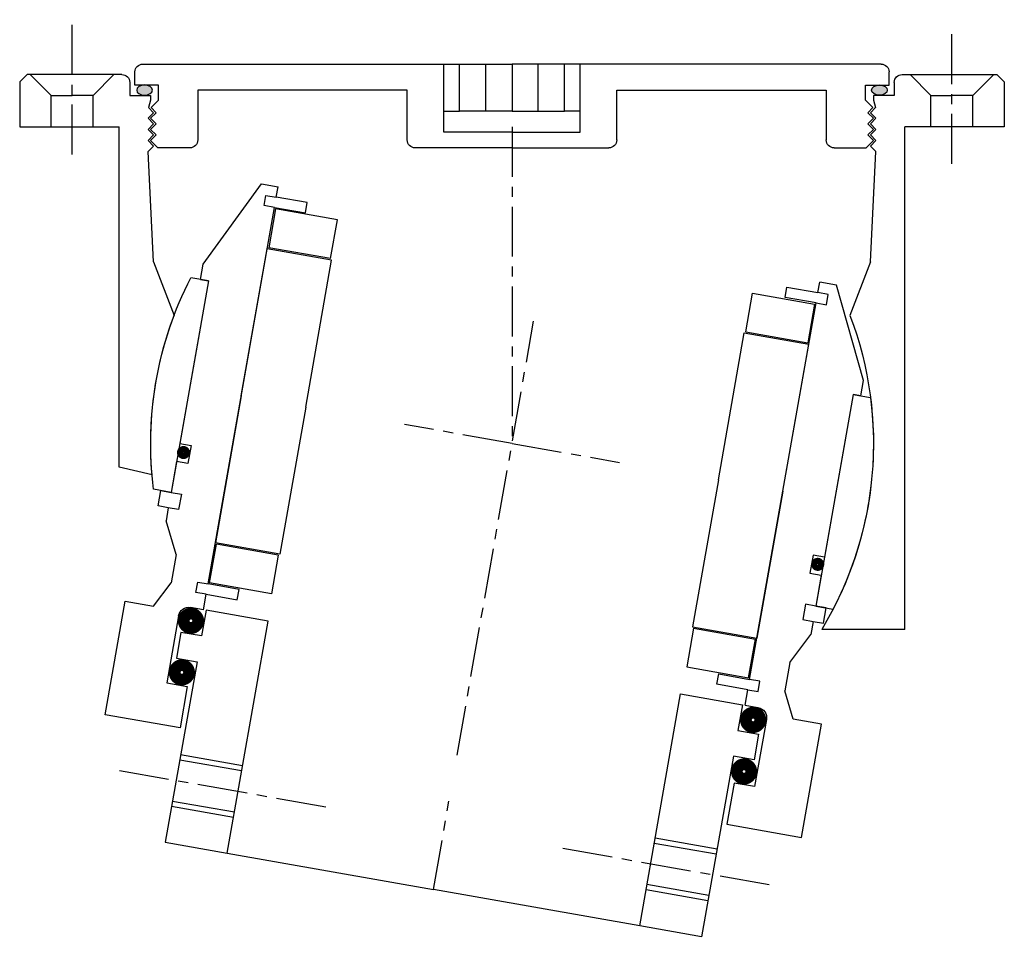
# Model space of a CAD drawing. Header units: millimetres. Extents: x -494 to -306, y -7 to 171.
import ezdxf

# ---------------------------------------------------------------- set-up
doc = ezdxf.new("R2010")
doc.units = ezdxf.units.MM
doc.header["$LTSCALE"] = 0.3
doc.header["$MEASUREMENT"] = 0
doc.linetypes.add('CENTER', pattern=[50.8, 31.75, -6.35, 6.35, -6.35])
doc.layers.get('0').update_dxf_attribs({"linetype": 'CONTINUOUS'})
doc.layers.add('CENTER', color=1, linetype='CENTER')

# ---------------------------------------------------------------- blocks, each defined once
blk = doc.blocks.new('4S080Z-20-outerhouse')
h = blk.add_hatch(color=256)
edge = h.paths.add_edge_path()
edge.add_ellipse((-70.16, 7.04), major_axis=(1.5, 0), ratio=0.647319, start_angle=-259.6975, end_angle=79.6975)
edge.add_line((-69.89, 8), (-70.43, 8))
h = blk.add_hatch(color=256)
edge = h.paths.add_edge_path()
edge.add_ellipse((70.16, 7.04), major_axis=(-1.5, 0), ratio=0.647319, start_angle=280.3025, end_angle=619.6975, ccw=False)
edge.add_line((69.89, 8), (70.43, 8))
for p, q in [((-70.5, 12), (0, 12)), ((-13, 3), (-13, 12)), ((-10, 3), (-10, 12)), ((-5, 3), (-5, 12)), ((70.5, 12), (0, 12)), ((0, 12), (0, 3)), ((0, 12), (0, 3)), ((0, 12), (0, 3)), ((0, 12), (0, 3)), ((5, 3), (5, 12)), ((10, 3), (10, 12)), ((13, 3), (13, 12)), ((-92.6, 10), (-94, 8.6)), ((-74.5, 10), (-92.6, 10)), ((-92, 10), (-88, 6)), ((-76, 10), (-80, 6)), ((-72, 8), (-72, 10.5)), ((72, 8), (72, 10.5)), ((74.5, 10), (92.6, 10)), ((76, 10), (80, 6)), ((92, 10), (88, 6)), ((92.6, 10), (94, 8.6)), ((-94, 8.6), (-94, 0)), ((-73, 8.5), (-73, 6)), ((-67.5, 8), (-72, 8)), ((-67.5, 5.1), (-67.5, 8)), ((67.5, 8), (72, 8)), ((67.5, 5.1), (67.5, 8)), ((73, 8.5), (73, 6)), ((94, 8.6), (94, 0)), ((-88, 0), (-88, 6)), ((-88, 6), (-84, 6)), ((-80, 6), (-84, 6)), ((-80, 0), (-80, 6)), ((-73, 6), (-69, 6)), ((-69, 6), (-69, 5.1)), ((-20, 7), (-60, 7)), ((-60, 7), (-60, -2.5)), ((-20, -2.5), (-20, 7)), ((20, 7), (60, 7)), ((20, -2.5), (20, 7)), ((60, 7), (60, -2.5)), ((69, 6), (69, 5.1)), ((73, 6), (69, 6)), ((80, 0), (80, 6)), ((80, 6), (84, 6)), ((88, 6), (84, 6)), ((88, 0), (88, 6)), ((-69, 5.1), (-69.42, 3.68)), ((-67.5, 5.1), (-68.92, 3.68)), ((67.5, 5.1), (68.92, 3.68)), ((69, 5.1), (69.42, 3.68)), ((-69.5, 1.64), (-68.44, 2.7)), ((-68.44, 2.7), (-69.42, 3.68)), ((-69, 1.64), (-67.94, 2.7)), ((-67.94, 2.7), (-68.92, 3.68)), ((-13, -1), (-13, 3)), ((-13, 3), (-10, 3)), ((-5, 3), (-10, 3)), ((0, 3), (-5, 3)), ((0, 3), (5, 3)), ((5, 3), (10, 3)), ((13, 3), (10, 3)), ((13, -1), (13, 3)), ((67.94, 2.7), (68.92, 3.68)), ((69, 1.64), (67.94, 2.7)), ((68.44, 2.7), (69.42, 3.68)), ((69.5, 1.64), (68.44, 2.7)), ((-94, 0), (-75, 0)), ((-75, -96), (-75, 0)), ((-68.44, 0.58), (-69.5, 1.64)), ((-69.5, -0.48), (-68.44, 0.58)), ((-67.94, 0.58), (-69, 1.64)), ((-69, -0.48), (-67.94, 0.58)), ((67.94, 0.58), (69, 1.64)), ((69, -0.48), (67.94, 0.58)), ((68.44, 0.58), (69.5, 1.64)), ((69.5, -0.48), (68.44, 0.58)), ((75, -65.01), (75, 0)), ((94, 0), (75, 0)), ((-68.44, -1.54), (-69.5, -0.48)), ((-69.5, -2.6), (-68.44, -1.54)), ((-67.94, -1.54), (-69, -0.48)), ((-69, -2.6), (-67.94, -1.54)), ((0, -1), (-13, -1)), ((0, -1), (13, -1)), ((67.94, -1.54), (69, -0.48)), ((69, -2.6), (67.94, -1.54)), ((68.44, -1.54), (69.5, -0.48)), ((69.5, -2.6), (68.44, -1.54)), ((-68.44, -3.66), (-69.5, -2.6)), ((-69.5, -4.72), (-68.44, -3.66)), ((-67.6, -4), (-69, -2.6)), ((67.6, -4), (69, -2.6)), ((68.44, -3.66), (69.5, -2.6)), ((69.5, -4.72), (68.44, -3.66)), ((-68.44, -25.78), (-69.5, -4.72)), ((-61.5, -4), (-67.6, -4)), ((0, -4), (-18.5, -4)), ((0, -4), (18.5, -4)), ((61.5, -4), (67.6, -4)), ((68.44, -25.78), (69.5, -4.72)), ((-68.44, -25.78), (-64.53, -36.01)), ((68.44, -25.78), (64.52, -36.04)), ((68.73, -66.46), (75, -65.01)), ((-75, -96), (-59.15, -96))]:
    blk.add_line(p, q)
for centre, radius, start, end in [((-70.5, 10.5), 1.5, 90, 180), ((70.5, 10.5), 1.5, 0, 90), ((-74.5, 8.5), 1.5, 0, 90), ((74.5, 8.5), 1.5, 90, 180), ((-61.5, -2.5), 1.5, 270, 0), ((-18.5, -2.5), 1.5, 180, 270), ((18.5, -2.5), 1.5, 270, 0), ((61.5, -2.5), 1.5, 180, 270), ((-0.01, -60.45), 69, 159.2502, 211.008), ((-0.01, -60.45), 69, 355.0059, 20.726)]:
    blk.add_arc(centre, radius, start, end)
at = {"extrusion": (0, 0, -1)}
blk.add_ellipse((-70.16, 7.04), major_axis=(1.5, 0), ratio=0.647319, dxfattribs=at)
blk.add_ellipse((70.16, 7.04), major_axis=(-1.5, 0), ratio=0.647319)
at = {"layer": 'CENTER'}
for p, q in [((-84, -7.06), (-84, 19.58)), ((84, -5.28), (84, 20.47)), ((0, 0), (-0.01, -60.45))]:
    blk.add_line(p, q, dxfattribs=at)
blk = doc.blocks.new('4S080Z-20-innerhouse')
for p, q in [((-64, 23.5), (-55.75, 40.5)), ((-55.75, 40.5), (-52.5, 40.5)), ((-52.5, 38.5), (-52.5, 40.5)), ((52.5, 38.5), (52.5, 40.5)), ((55.75, 40.5), (52.5, 40.5)), ((64, 23.5), (55.75, 40.5)), ((-54.5, 38.5), (-52.5, 38.5)), ((-54.5, 36.5), (-54.5, 38.5)), ((-46.5, 38.5), (-52.5, 38.5)), ((-46.5, 36.5), (-46.5, 38.5)), ((46.5, 38.5), (52.5, 38.5)), ((46.5, 36.5), (46.5, 38.5)), ((54.5, 38.5), (52.5, 38.5)), ((54.5, 36.5), (54.5, 38.5)), ((-52.5, 36.5), (-54.5, 36.5)), ((-52.5, -36.5), (-52.5, 36.5)), ((-52.5, 36.5), (-46.5, 36.5)), ((-40.25, 36.25), (-52.25, 36.25)), ((-52.25, 36.25), (-52.25, 28.75)), ((-40.25, 28.75), (-40.25, 36.25)), ((40.25, 36.25), (52.25, 36.25)), ((40.25, 28.75), (40.25, 36.25)), ((52.5, 36.5), (46.5, 36.5)), ((52.25, 36.25), (52.25, 28.75)), ((52.5, -36.5), (52.5, 36.5)), ((52.5, 36.5), (54.5, 36.5)), ((-52.5, 0), (-52.5, 28.5)), ((-40, 28.5), (-52.5, 28.5)), ((-40.25, 28.75), (-52.25, 28.75)), ((-40, 0), (-40, 28.5)), ((40, 0), (40, 28.5)), ((40, 28.5), (52.5, 28.5)), ((40.25, 28.75), (52.25, 28.75)), ((52.5, 0), (52.5, 28.5)), ((-64, 20.5), (-64, 23.5)), ((64, 20.5), (64, 23.5)), ((-62.5, 20.5), (-65.88, 20.5)), ((-64, 20.5), (-62.5, 20.5)), ((-62.5, 20.5), (-62.5, -20.5)), ((-62.5, 20.5), (-62.5, -11)), ((62.5, 20.5), (62.5, -20.5)), ((62.5, 20.5), (62.5, -11)), ((62.5, 20.5), (65.88, 20.5)), ((64, 20.5), (62.5, 20.5)), ((-52.5, 0), (-52.5, -28.5)), ((-40, 0), (-40, -28.5)), ((40, 0), (40, -28.5)), ((52.5, 0), (52.5, -28.5)), ((-62.5, -11), (-60.3, -11)), ((-60.3, -11), (-60.3, -14.5)), ((62.5, -11), (60.3, -11)), ((60.3, -11), (60.3, -14.5)), ((-62.5, -14.5), (-62.5, -20.5)), ((-60.3, -14.5), (-62.5, -14.5)), ((60.3, -14.5), (62.5, -14.5)), ((62.5, -14.5), (62.5, -20.5)), ((-62.5, -20.5), (-65.88, -20.5)), ((-64.5, -23.5), (-64.5, -20.5)), ((-64.5, -20.5), (-62.5, -20.5)), ((-62.5, -20.5), (-60.5, -20.5)), ((-60.5, -20.5), (-60.5, -23.5)), ((62.5, -20.5), (60.5, -20.5)), ((60.5, -20.5), (60.5, -23.5)), ((62.5, -20.5), (65.88, -20.5)), ((64.5, -20.5), (62.5, -20.5)), ((64.5, -23.5), (64.5, -20.5)), ((-62.5, -23.5), (-64.5, -23.5)), ((-62.5, -23.5), (-62.5, -26)), ((-60.5, -23.5), (-62.5, -23.5)), ((60.5, -23.5), (62.5, -23.5)), ((62.5, -23.5), (62.5, -26)), ((62.5, -23.5), (64.5, -23.5)), ((-59.5, -32), (-62.5, -26)), ((59.5, -32), (62.5, -26)), ((-40, -28.5), (-52.5, -28.5)), ((-40.25, -28.75), (-52.25, -28.75)), ((-52.25, -36.25), (-52.25, -28.75)), ((-40.25, -28.75), (-40.25, -36.25)), ((40, -28.5), (52.5, -28.5)), ((40.25, -28.75), (52.25, -28.75)), ((40.25, -28.75), (40.25, -36.25)), ((52.25, -36.25), (52.25, -28.75)), ((-59.5, -32), (-59.5, -37.5)), ((59.5, -32), (59.5, -37.5)), ((-62, -42.5), (-59.5, -37.5)), ((-54.5, -36.5), (-52.5, -36.5)), ((-54.5, -38.5), (-54.5, -36.5)), ((-46.5, -36.5), (-52.5, -36.5)), ((-40.25, -36.25), (-52.25, -36.25)), ((-46.5, -38.5), (-46.5, -36.5)), ((40.25, -36.25), (52.25, -36.25)), ((46.5, -38.5), (46.5, -36.5)), ((46.5, -36.5), (52.5, -36.5)), ((54.5, -36.5), (52.5, -36.5)), ((54.5, -38.5), (54.5, -36.5)), ((62, -42.5), (59.5, -37.5)), ((-52.5, -38.5), (-54.5, -38.5)), ((-52.5, -41.5), (-52.5, -38.5)), ((-52.5, -38.5), (-46.5, -38.5)), ((52.5, -38.5), (46.5, -38.5)), ((52.5, -41.5), (52.5, -38.5)), ((52.5, -38.5), (54.5, -38.5)), ((-67.5, -64.5), (-67.5, -42.5)), ((-67.5, -42.5), (-62, -42.5)), ((-52.5, -41.5), (-55, -41.5)), ((-40, -41.5), (-52, -41.5)), ((-52, -41.5), (-52, -46.5)), ((-40, -86.5), (-40, -41.5)), ((40, -86.5), (40, -41.5)), ((40, -41.5), (52, -41.5)), ((52, -41.5), (52, -46.5)), ((52.5, -41.5), (55, -41.5)), ((67.5, -42.5), (62, -42.5)), ((67.5, -64.5), (67.5, -42.5)), ((-57, -43.5), (-57, -56.5)), ((57, -43.5), (57, -56.5)), ((-52, -46.5), (-56, -46.5)), ((-56, -46.5), (-56, -51.5)), ((52, -46.5), (56, -46.5)), ((56, -46.5), (56, -51.5)), ((-56, -51.5), (-52, -51.5)), ((-52, -51.5), (-52, -86.5)), ((52, -51.5), (52, -86.5)), ((56, -51.5), (52, -51.5)), ((-57, -56.5), (-53, -56.5)), ((-53, -56.5), (-53, -64.5)), ((53, -56.5), (53, -64.5)), ((57, -56.5), (53, -56.5)), ((-53, -64.5), (-67.5, -64.5)), ((53, -64.5), (67.5, -64.5)), ((-52, -69.5), (-40, -69.5)), ((52, -69.5), (40, -69.5)), ((-52, -70.5), (-40, -70.5)), ((52, -70.5), (40, -70.5)), ((-52, -78.5), (-40, -78.5)), ((52, -78.5), (40, -78.5)), ((-52, -79.5), (-40, -79.5)), ((52, -79.5), (40, -79.5)), ((-52, -86.5), (-40, -86.5)), ((-40, -86.5), (0, -86.5)), ((40, -86.5), (0, -86.5)), ((52, -86.5), (40, -86.5))]:
    blk.add_line(p, q)
for points, const_width in [([(-62.13, -12.6, 1), (-60.83, -12.6, 1)], 1.2), ([(62.13, -12.6, -1), (60.83, -12.6, -1)], 1.2), ([(-55.88, -44, 1), (-53.12, -44, 1)], 2.25), ([(55.88, -44, -1), (53.12, -44, -1)], 2.25), ([(-55.88, -54, 1), (-53.12, -54, 1)], 2.25), ([(55.88, -54, -1), (53.12, -54, -1)], 2.25)]:
    blk.add_lwpolyline(points, format="xyb", close=True, dxfattribs=dict(const_width=const_width))
for centre, radius, start, end in [((0, 0), 69, 162.7164, 197.2836), ((0, 0), 69, 342.7164, 17.2836), ((-55, -43.5), 2, 90, 180), ((55, -43.5), 2, 0, 90)]:
    blk.add_arc(centre, radius, start, end)
at = {"layer": 'CENTER'}
for p, q in [((0, -60.46), (0, 23.74)), ((0, 0), (-20.86, 0)), ((0, 0), (20.86, 0)), ((0, -86.5), (0, -69.34)), ((-63, -74.5), (-22.5, -74.5)), ((63, -74.5), (22.5, -74.5))]:
    blk.add_line(p, q, dxfattribs=at)

msp = doc.modelspace()

# ---------------------------------------------------------------- block references
at = {"xscale": -1}
msp.add_blockref('4S080Z-20-outerhouse', (-400.02, 151), dxfattribs=at)
at = {"xscale": -1, "rotation": 350.0000000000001}
msp.add_blockref('4S080Z-20-innerhouse', (-400.01, 90.55), dxfattribs=at)

doc.saveas('drawing.dxf')
